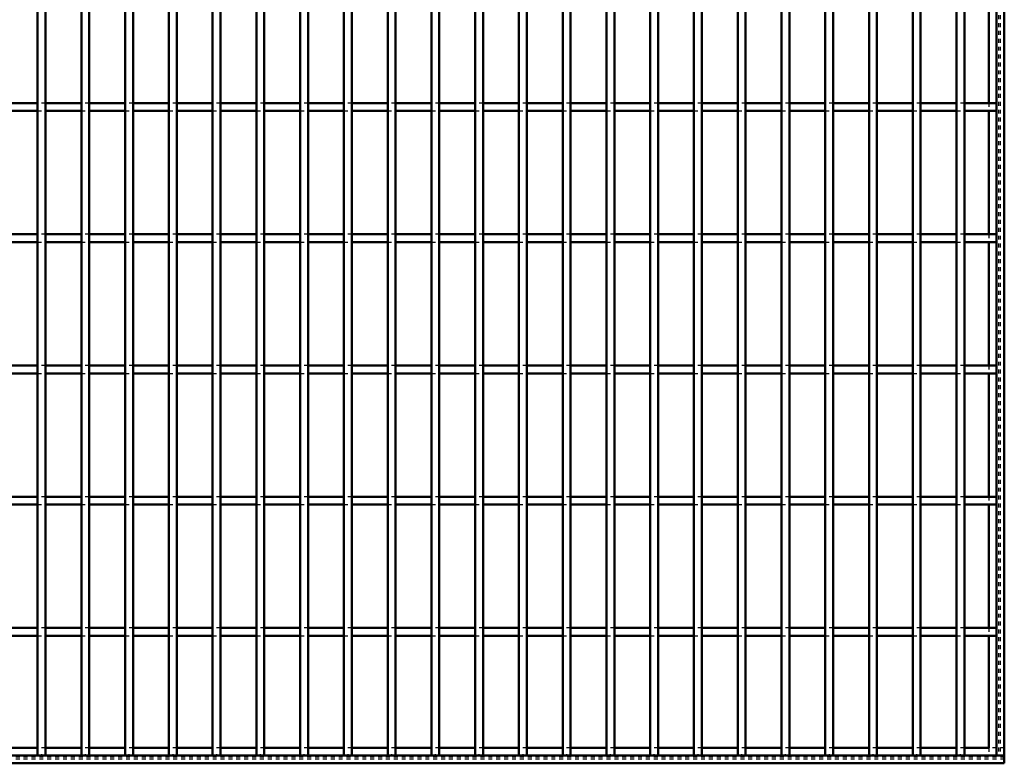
# Model space of a CAD drawing. Header units: millimetres. Extents: x -596 to 511, y -500 to 878.
# Tile 4 of 16: x 0 to 250, y -500 to -311. Entities that reach past the tile are written whole.
import ezdxf

# ---------------------------------------------------------------- set-up
doc = ezdxf.new("R2010")
doc.units = ezdxf.units.MM
doc.linetypes.add('Dashed', pattern=[2, 1, -1])
for name, color, linetype, lineweight in [('2d ConnectionPoints', 7, 'Continuous', 50), ('AM_0', 7, 'Continuous', 50), ('AM_9', 6, 'Dashed', 25)]:
    doc.layers.add(name, color=color, linetype=linetype, lineweight=lineweight)

# ---------------------------------------------------------------- blocks, each defined once
blk = doc.blocks.new('1_vc3t0i9fv418z3k47cd2uqbfh________0_in_LPP230331121150010003500_4')
at = {"layer": 'AM_0'}
for p, q in [((248, 498), (248, -498)), ((250, 498), (250, -498)), ((246.05, -300.97), (246.05, -332.3)), ((246.05, -334.3), (246.05, -365.63)), ((246.05, -367.63), (246.05, -398.96)), ((246.05, -400.96), (246.05, -432.29)), ((246.05, -434.29), (246.05, -465.62)), ((246.05, -467.62), (246.05, -496.05)), ((248, -498), (250, -498))]:
    blk.add_line(p, q, dxfattribs=at)
at = {"layer": 'AM_9'}
for p, q in [((248.55, 498), (248.55, -498)), ((248.99, 498), (248.99, -498)), ((246.05, -332.3), (246.05, -334.3)), ((246.05, -365.63), (246.05, -367.63)), ((246.05, -398.96), (246.05, -400.96)), ((246.05, -432.29), (246.05, -434.29)), ((246.05, -465.62), (246.05, -467.62)), ((246.05, -496.05), (246.05, -498))]:
    blk.add_line(p, q, dxfattribs=at)
blk = doc.blocks.new('2_r4f8skifwrhk0jpw0d49wb6tq________0_in_LPP230331121150010003500_4')
at = {"layer": 'AM_0'}
for p, q in [((4.555, -496.05), (-4.555, -496.05)), ((15.665, -496.05), (6.555, -496.05)), ((26.775, -496.05), (17.665, -496.05)), ((37.885, -496.05), (28.775, -496.05)), ((48.995, -496.05), (39.885, -496.05)), ((60.105, -496.05), (50.995, -496.05)), ((71.215, -496.05), (62.105, -496.05)), ((82.325, -496.05), (73.215, -496.05)), ((93.435, -496.05), (84.325, -496.05)), ((104.545, -496.05), (95.435, -496.05)), ((115.655, -496.05), (106.545, -496.05)), ((126.765, -496.05), (117.655, -496.05)), ((137.875, -496.05), (128.765, -496.05)), ((148.985, -496.05), (139.875, -496.05)), ((160.095, -496.05), (150.985, -496.05)), ((171.205, -496.05), (162.095, -496.05)), ((182.315, -496.05), (173.205, -496.05)), ((193.425, -496.05), (184.315, -496.05)), ((204.535, -496.05), (195.425, -496.05)), ((215.645, -496.05), (206.535, -496.05)), ((226.755, -496.05), (217.645, -496.05)), ((237.865, -496.05), (228.755, -496.05)), ((246.05, -496.05), (239.865, -496.05)), ((250, -498), (-250, -498)), ((250, -500), (-250, -500)), ((250, -498), (250, -500))]:
    blk.add_line(p, q, dxfattribs=at)
at = {"layer": 'AM_9'}
for p, q in [((6.555, -496.05), (4.555, -496.05)), ((17.665, -496.05), (15.665, -496.05)), ((28.775, -496.05), (26.775, -496.05)), ((39.885, -496.05), (37.885, -496.05)), ((50.995, -496.05), (48.995, -496.05)), ((62.105, -496.05), (60.105, -496.05)), ((73.215, -496.05), (71.215, -496.05)), ((84.325, -496.05), (82.325, -496.05)), ((95.435, -496.05), (93.435, -496.05)), ((106.545, -496.05), (104.545, -496.05)), ((117.655, -496.05), (115.655, -496.05)), ((128.765, -496.05), (126.765, -496.05)), ((139.875, -496.05), (137.875, -496.05)), ((150.985, -496.05), (148.985, -496.05)), ((162.095, -496.05), (160.095, -496.05)), ((173.205, -496.05), (171.205, -496.05)), ((184.315, -496.05), (182.315, -496.05)), ((195.425, -496.05), (193.425, -496.05)), ((206.535, -496.05), (204.535, -496.05)), ((217.645, -496.05), (215.645, -496.05)), ((228.755, -496.05), (226.755, -496.05)), ((239.865, -496.05), (237.865, -496.05)), ((250, -496.05), (246.05, -496.05)), ((250, -498.4), (-250, -498.4)), ((250, -498.922), (-250, -498.922))]:
    blk.add_line(p, q, dxfattribs=at)
blk = doc.blocks.new('25_ys6xxb1u1a5vpz3nmi6dfixqf________0_in_LPP230331121150010003500_4')
at = {"layer": 'AM_0'}
for p, q in [((4.555, -498), (4.555, 498)), ((6.555, -498), (6.555, 498)), ((6.555, -498), (4.555, -498))]:
    blk.add_line(p, q, dxfattribs=at)
blk = doc.blocks.new('26_3hd4aekvom4asoc8vh9lt2llv________0_in_LPP230331121150010003500_4')
at = {"layer": 'AM_0'}
for p, q in [((15.665, -498), (15.665, 498)), ((17.665, -498), (17.665, 498)), ((17.665, -498), (15.665, -498))]:
    blk.add_line(p, q, dxfattribs=at)
blk = doc.blocks.new('27_8sik3qzoceud7lc4wnc4ciasm________0_in_LPP230331121150010003500_4')
at = {"layer": 'AM_0'}
for p, q in [((26.775, -498), (26.775, 498)), ((28.775, -498), (28.775, 498)), ((28.775, -498), (26.775, -498))]:
    blk.add_line(p, q, dxfattribs=at)
blk = doc.blocks.new('28_ltc9zreqk70k7nedj0qhycobu________0_in_LPP230331121150010003500_4')
at = {"layer": 'AM_0'}
for p, q in [((37.885, -498), (37.885, 498)), ((39.885, -498), (39.885, 498)), ((39.885, -498), (37.885, -498))]:
    blk.add_line(p, q, dxfattribs=at)
blk = doc.blocks.new('29_6ebm8ulwyzpumgvdkcmh5oaie________0_in_LPP230331121150010003500_4')
at = {"layer": 'AM_0'}
for p, q in [((48.995, -498), (48.995, 498)), ((50.995, -498), (50.995, 498)), ((50.995, -498), (48.995, -498))]:
    blk.add_line(p, q, dxfattribs=at)
blk = doc.blocks.new('30_u6j46z3y5x2uz2q72cu65e1uk________0_in_LPP230331121150010003500_4')
at = {"layer": 'AM_0'}
for p, q in [((60.105, -498), (60.105, 498)), ((62.105, -498), (62.105, 498)), ((62.105, -498), (60.105, -498))]:
    blk.add_line(p, q, dxfattribs=at)
blk = doc.blocks.new('31_4pnuoh42q13rc4yjllqpmzeou________0_in_LPP230331121150010003500_4')
at = {"layer": 'AM_0'}
for p, q in [((71.215, -498), (71.215, 498)), ((73.215, -498), (73.215, 498)), ((73.215, -498), (71.215, -498))]:
    blk.add_line(p, q, dxfattribs=at)
blk = doc.blocks.new('32_0rji0xi6hlu7sogr5ummjbrzh________0_in_LPP230331121150010003500_4')
at = {"layer": 'AM_0'}
for p, q in [((82.325, -498), (82.325, 498)), ((84.325, -498), (84.325, 498)), ((84.325, -498), (82.325, -498))]:
    blk.add_line(p, q, dxfattribs=at)
blk = doc.blocks.new('33_suxlr69gia7z41xbr42exld3a________0_in_LPP230331121150010003500_4')
at = {"layer": 'AM_0'}
for p, q in [((93.435, -498), (93.435, 498)), ((95.435, -498), (95.435, 498)), ((95.435, -498), (93.435, -498))]:
    blk.add_line(p, q, dxfattribs=at)
blk = doc.blocks.new('34_knnzj9b1hr4i0zp3vdt26i0ob________0_in_LPP230331121150010003500_4')
at = {"layer": 'AM_0'}
for p, q in [((104.545, -498), (104.545, 498)), ((106.545, -498), (106.545, 498)), ((106.545, -498), (104.545, -498))]:
    blk.add_line(p, q, dxfattribs=at)
blk = doc.blocks.new('35_jnenqsj6cfwzzilks35sqvy4l________0_in_LPP230331121150010003500_4')
at = {"layer": 'AM_0'}
for p, q in [((115.655, -498), (115.655, 498)), ((117.655, -498), (117.655, 498)), ((117.655, -498), (115.655, -498))]:
    blk.add_line(p, q, dxfattribs=at)
blk = doc.blocks.new('36_qrnod6f7sidx9h5gop4q67qyi________0_in_LPP230331121150010003500_4')
at = {"layer": 'AM_0'}
for p, q in [((126.765, -498), (126.765, 498)), ((128.765, -498), (128.765, 498)), ((128.765, -498), (126.765, -498))]:
    blk.add_line(p, q, dxfattribs=at)
blk = doc.blocks.new('37_whl68krlln0c2mcuzgpl47m2x________0_in_LPP230331121150010003500_4')
at = {"layer": 'AM_0'}
for p, q in [((137.875, -498), (137.875, 498)), ((139.875, -498), (139.875, 498)), ((139.875, -498), (137.875, -498))]:
    blk.add_line(p, q, dxfattribs=at)
blk = doc.blocks.new('38_grsjshkgcidrxxed4s2egprhc________0_in_LPP230331121150010003500_4')
at = {"layer": 'AM_0'}
for p, q in [((148.985, -498), (148.985, 498)), ((150.985, -498), (150.985, 498)), ((150.985, -498), (148.985, -498))]:
    blk.add_line(p, q, dxfattribs=at)
blk = doc.blocks.new('39_3cmbhb4e8jkhhra9swvxnqodz________0_in_LPP230331121150010003500_4')
at = {"layer": 'AM_0'}
for p, q in [((160.095, -498), (160.095, 498)), ((162.095, -498), (162.095, 498)), ((162.095, -498), (160.095, -498))]:
    blk.add_line(p, q, dxfattribs=at)
blk = doc.blocks.new('40_t8lk9vp1mcr7mhj0k7k33adfh________0_in_LPP230331121150010003500_4')
at = {"layer": 'AM_0'}
for p, q in [((171.205, -498), (171.205, 498)), ((173.205, -498), (173.205, 498)), ((173.205, -498), (171.205, -498))]:
    blk.add_line(p, q, dxfattribs=at)
blk = doc.blocks.new('41_n5jhjp3qzr5svzlopn0xlpi2g________0_in_LPP230331121150010003500_4')
at = {"layer": 'AM_0'}
for p, q in [((182.315, -498), (182.315, 498)), ((184.315, -498), (184.315, 498)), ((184.315, -498), (182.315, -498))]:
    blk.add_line(p, q, dxfattribs=at)
blk = doc.blocks.new('42_0tuzn9x70mu2i24suga0qlkua________0_in_LPP230331121150010003500_4')
at = {"layer": 'AM_0'}
for p, q in [((193.425, -498), (193.425, 498)), ((195.425, -498), (195.425, 498)), ((195.425, -498), (193.425, -498))]:
    blk.add_line(p, q, dxfattribs=at)
blk = doc.blocks.new('43_hgmcq36o9lml577r7ch5ooc9n________0_in_LPP230331121150010003500_4')
at = {"layer": 'AM_0'}
for p, q in [((204.535, -498), (204.535, 498)), ((206.535, -498), (206.535, 498)), ((206.535, -498), (204.535, -498))]:
    blk.add_line(p, q, dxfattribs=at)
blk = doc.blocks.new('44_ozs5xn9w0xmj9dfcqzmefrz2d________0_in_LPP230331121150010003500_4')
at = {"layer": 'AM_0'}
for p, q in [((215.645, -498), (215.645, 498)), ((217.645, -498), (217.645, 498)), ((217.645, -498), (215.645, -498))]:
    blk.add_line(p, q, dxfattribs=at)
blk = doc.blocks.new('45_k8x1jbhqe3dl517cicfermh8a________0_in_LPP230331121150010003500_4')
at = {"layer": 'AM_0'}
for p, q in [((226.755, -498), (226.755, 498)), ((228.755, -498), (228.755, 498)), ((228.755, -498), (226.755, -498))]:
    blk.add_line(p, q, dxfattribs=at)
blk = doc.blocks.new('46_r8h5v20dve13sh17slawq4ytb________0_in_LPP230331121150010003500_4')
at = {"layer": 'AM_0'}
for p, q in [((237.865, -498), (237.865, 498)), ((239.865, -498), (239.865, 498)), ((239.865, -498), (237.865, -498))]:
    blk.add_line(p, q, dxfattribs=at)
blk = doc.blocks.new('48_g8j0if93io4597a5wxtf3ohfm________0_in_LPP230331121150010003500_4')
at = {"layer": 'AM_0'}
for p, q in [((4.555, -465.62), (-4.555, -465.62)), ((4.555, -465.62), (4.555, -467.62)), ((15.665, -465.62), (6.555, -465.62)), ((6.555, -467.62), (6.555, -465.62)), ((15.665, -465.62), (15.665, -467.62)), ((17.665, -467.62), (17.665, -465.62)), ((26.775, -465.62), (17.665, -465.62)), ((26.775, -465.62), (26.775, -467.62)), ((37.885, -465.62), (28.775, -465.62)), ((28.775, -467.62), (28.775, -465.62)), ((37.885, -465.62), (37.885, -467.62)), ((39.885, -467.62), (39.885, -465.62)), ((48.995, -465.62), (39.885, -465.62)), ((48.995, -465.62), (48.995, -467.62)), ((60.105, -465.62), (50.995, -465.62)), ((50.995, -467.62), (50.995, -465.62)), ((60.105, -465.62), (60.105, -467.62)), ((62.105, -467.62), (62.105, -465.62)), ((71.215, -465.62), (62.105, -465.62)), ((71.215, -465.62), (71.215, -467.62)), ((82.325, -465.62), (73.215, -465.62)), ((73.215, -467.62), (73.215, -465.62)), ((82.325, -465.62), (82.325, -467.62)), ((84.325, -467.62), (84.325, -465.62)), ((93.435, -465.62), (84.325, -465.62)), ((93.435, -465.62), (93.435, -467.62)), ((104.545, -465.62), (95.435, -465.62)), ((95.435, -467.62), (95.435, -465.62)), ((104.545, -465.62), (104.545, -467.62)), ((106.545, -467.62), (106.545, -465.62)), ((115.655, -465.62), (106.545, -465.62)), ((115.655, -465.62), (115.655, -467.62)), ((117.655, -467.62), (117.655, -465.62)), ((126.765, -465.62), (117.655, -465.62)), ((126.765, -465.62), (126.765, -467.62)), ((128.765, -467.62), (128.765, -465.62)), ((137.875, -465.62), (128.765, -465.62)), ((137.875, -465.62), (137.875, -467.62)), ((139.875, -467.62), (139.875, -465.62)), ((148.985, -465.62), (139.875, -465.62)), ((148.985, -465.62), (148.985, -467.62)), ((150.985, -467.62), (150.985, -465.62)), ((160.095, -465.62), (150.985, -465.62)), ((160.095, -465.62), (160.095, -467.62)), ((162.095, -467.62), (162.095, -465.62)), ((171.205, -465.62), (162.095, -465.62)), ((171.205, -465.62), (171.205, -467.62)), ((173.205, -467.62), (173.205, -465.62)), ((182.315, -465.62), (173.205, -465.62)), ((182.315, -465.62), (182.315, -467.62)), ((193.425, -465.62), (184.315, -465.62)), ((184.315, -467.62), (184.315, -465.62)), ((193.425, -465.62), (193.425, -467.62)), ((204.535, -465.62), (195.425, -465.62)), ((195.425, -467.62), (195.425, -465.62)), ((204.535, -465.62), (204.535, -467.62)), ((206.535, -467.62), (206.535, -465.62)), ((215.645, -465.62), (206.535, -465.62)), ((215.645, -465.62), (215.645, -467.62)), ((217.645, -467.62), (217.645, -465.62)), ((226.755, -465.62), (217.645, -465.62)), ((226.755, -465.62), (226.755, -467.62)), ((228.755, -467.62), (228.755, -465.62)), ((237.865, -465.62), (228.755, -465.62)), ((237.865, -465.62), (237.865, -467.62)), ((239.865, -467.62), (239.865, -465.62)), ((248, -465.62), (239.865, -465.62)), ((248, -465.62), (248, -467.62)), ((4.555, -467.62), (-4.555, -467.62)), ((15.665, -467.62), (6.555, -467.62)), ((26.775, -467.62), (17.665, -467.62)), ((37.885, -467.62), (28.775, -467.62)), ((48.995, -467.62), (39.885, -467.62)), ((60.105, -467.62), (50.995, -467.62)), ((71.215, -467.62), (62.105, -467.62)), ((82.325, -467.62), (73.215, -467.62)), ((93.435, -467.62), (84.325, -467.62)), ((104.545, -467.62), (95.435, -467.62)), ((115.655, -467.62), (106.545, -467.62)), ((126.765, -467.62), (117.655, -467.62)), ((137.875, -467.62), (128.765, -467.62)), ((148.985, -467.62), (139.875, -467.62)), ((160.095, -467.62), (150.985, -467.62)), ((171.205, -467.62), (162.095, -467.62)), ((182.315, -467.62), (173.205, -467.62)), ((193.425, -467.62), (184.315, -467.62)), ((204.535, -467.62), (195.425, -467.62)), ((215.645, -467.62), (206.535, -467.62)), ((226.755, -467.62), (217.645, -467.62)), ((237.865, -467.62), (228.755, -467.62)), ((248, -467.62), (239.865, -467.62))]:
    blk.add_line(p, q, dxfattribs=at)
at = {"layer": 'AM_9'}
for p, q in [((6.555, -465.62), (4.555, -465.62)), ((17.665, -465.62), (15.665, -465.62)), ((28.775, -465.62), (26.775, -465.62)), ((39.885, -465.62), (37.885, -465.62)), ((50.995, -465.62), (48.995, -465.62)), ((62.105, -465.62), (60.105, -465.62)), ((73.215, -465.62), (71.215, -465.62)), ((84.325, -465.62), (82.325, -465.62)), ((95.435, -465.62), (93.435, -465.62)), ((106.545, -465.62), (104.545, -465.62)), ((117.655, -465.62), (115.655, -465.62)), ((128.765, -465.62), (126.765, -465.62)), ((139.875, -465.62), (137.875, -465.62)), ((150.985, -465.62), (148.985, -465.62)), ((162.095, -465.62), (160.095, -465.62)), ((173.205, -465.62), (171.205, -465.62)), ((184.315, -465.62), (182.315, -465.62)), ((195.425, -465.62), (193.425, -465.62)), ((206.535, -465.62), (204.535, -465.62)), ((217.645, -465.62), (215.645, -465.62)), ((228.755, -465.62), (226.755, -465.62)), ((239.865, -465.62), (237.865, -465.62)), ((4.555, -467.62), (6.555, -467.62)), ((15.665, -467.62), (17.665, -467.62)), ((26.775, -467.62), (28.775, -467.62)), ((37.885, -467.62), (39.885, -467.62)), ((48.995, -467.62), (50.995, -467.62)), ((60.105, -467.62), (62.105, -467.62)), ((71.215, -467.62), (73.215, -467.62)), ((82.325, -467.62), (84.325, -467.62)), ((93.435, -467.62), (95.435, -467.62)), ((104.545, -467.62), (106.545, -467.62)), ((115.655, -467.62), (117.655, -467.62)), ((126.765, -467.62), (128.765, -467.62)), ((137.875, -467.62), (139.875, -467.62)), ((148.985, -467.62), (150.985, -467.62)), ((160.095, -467.62), (162.095, -467.62)), ((171.205, -467.62), (173.205, -467.62)), ((182.315, -467.62), (184.315, -467.62)), ((193.425, -467.62), (195.425, -467.62)), ((204.535, -467.62), (206.535, -467.62)), ((215.645, -467.62), (217.645, -467.62)), ((226.755, -467.62), (228.755, -467.62)), ((237.865, -467.62), (239.865, -467.62))]:
    blk.add_line(p, q, dxfattribs=at)
blk = doc.blocks.new('49_x7lcedgsp0udbbao3u0of883f________0_in_LPP230331121150010003500_4')
at = {"layer": 'AM_0'}
for p, q in [((4.555, -432.29), (-4.555, -432.29)), ((4.555, -432.29), (4.555, -434.29)), ((15.665, -432.29), (6.555, -432.29)), ((6.555, -434.29), (6.555, -432.29)), ((15.665, -432.29), (15.665, -434.29)), ((17.665, -434.29), (17.665, -432.29)), ((26.775, -432.29), (17.665, -432.29)), ((26.775, -432.29), (26.775, -434.29)), ((37.885, -432.29), (28.775, -432.29)), ((28.775, -434.29), (28.775, -432.29)), ((37.885, -432.29), (37.885, -434.29)), ((39.885, -434.29), (39.885, -432.29)), ((48.995, -432.29), (39.885, -432.29)), ((48.995, -432.29), (48.995, -434.29)), ((60.105, -432.29), (50.995, -432.29)), ((50.995, -434.29), (50.995, -432.29)), ((60.105, -432.29), (60.105, -434.29)), ((62.105, -434.29), (62.105, -432.29)), ((71.215, -432.29), (62.105, -432.29)), ((71.215, -432.29), (71.215, -434.29)), ((82.325, -432.29), (73.215, -432.29)), ((73.215, -434.29), (73.215, -432.29)), ((82.325, -432.29), (82.325, -434.29)), ((84.325, -434.29), (84.325, -432.29)), ((93.435, -432.29), (84.325, -432.29)), ((93.435, -432.29), (93.435, -434.29)), ((104.545, -432.29), (95.435, -432.29)), ((95.435, -434.29), (95.435, -432.29)), ((104.545, -432.29), (104.545, -434.29)), ((106.545, -434.29), (106.545, -432.29)), ((115.655, -432.29), (106.545, -432.29)), ((115.655, -432.29), (115.655, -434.29)), ((117.655, -434.29), (117.655, -432.29)), ((126.765, -432.29), (117.655, -432.29)), ((126.765, -432.29), (126.765, -434.29)), ((128.765, -434.29), (128.765, -432.29)), ((137.875, -432.29), (128.765, -432.29)), ((137.875, -432.29), (137.875, -434.29)), ((139.875, -434.29), (139.875, -432.29)), ((148.985, -432.29), (139.875, -432.29)), ((148.985, -432.29), (148.985, -434.29)), ((150.985, -434.29), (150.985, -432.29)), ((160.095, -432.29), (150.985, -432.29)), ((160.095, -432.29), (160.095, -434.29)), ((162.095, -434.29), (162.095, -432.29)), ((171.205, -432.29), (162.095, -432.29)), ((171.205, -432.29), (171.205, -434.29)), ((173.205, -434.29), (173.205, -432.29)), ((182.315, -432.29), (173.205, -432.29)), ((182.315, -432.29), (182.315, -434.29)), ((193.425, -432.29), (184.315, -432.29)), ((184.315, -434.29), (184.315, -432.29)), ((193.425, -432.29), (193.425, -434.29)), ((204.535, -432.29), (195.425, -432.29)), ((195.425, -434.29), (195.425, -432.29)), ((204.535, -432.29), (204.535, -434.29)), ((206.535, -434.29), (206.535, -432.29)), ((215.645, -432.29), (206.535, -432.29)), ((215.645, -432.29), (215.645, -434.29)), ((217.645, -434.29), (217.645, -432.29)), ((226.755, -432.29), (217.645, -432.29)), ((226.755, -432.29), (226.755, -434.29)), ((228.755, -434.29), (228.755, -432.29)), ((237.865, -432.29), (228.755, -432.29)), ((237.865, -432.29), (237.865, -434.29)), ((239.865, -434.29), (239.865, -432.29)), ((248, -432.29), (239.865, -432.29)), ((248, -432.29), (248, -434.29)), ((4.555, -434.29), (-4.555, -434.29)), ((15.665, -434.29), (6.555, -434.29)), ((26.775, -434.29), (17.665, -434.29)), ((37.885, -434.29), (28.775, -434.29)), ((48.995, -434.29), (39.885, -434.29)), ((60.105, -434.29), (50.995, -434.29)), ((71.215, -434.29), (62.105, -434.29)), ((82.325, -434.29), (73.215, -434.29)), ((93.435, -434.29), (84.325, -434.29)), ((104.545, -434.29), (95.435, -434.29)), ((115.655, -434.29), (106.545, -434.29)), ((126.765, -434.29), (117.655, -434.29)), ((137.875, -434.29), (128.765, -434.29)), ((148.985, -434.29), (139.875, -434.29)), ((160.095, -434.29), (150.985, -434.29)), ((171.205, -434.29), (162.095, -434.29)), ((182.315, -434.29), (173.205, -434.29)), ((193.425, -434.29), (184.315, -434.29)), ((204.535, -434.29), (195.425, -434.29)), ((215.645, -434.29), (206.535, -434.29)), ((226.755, -434.29), (217.645, -434.29)), ((237.865, -434.29), (228.755, -434.29)), ((248, -434.29), (239.865, -434.29))]:
    blk.add_line(p, q, dxfattribs=at)
at = {"layer": 'AM_9'}
for p, q in [((6.555, -432.29), (4.555, -432.29)), ((17.665, -432.29), (15.665, -432.29)), ((28.775, -432.29), (26.775, -432.29)), ((39.885, -432.29), (37.885, -432.29)), ((50.995, -432.29), (48.995, -432.29)), ((62.105, -432.29), (60.105, -432.29)), ((73.215, -432.29), (71.215, -432.29)), ((84.325, -432.29), (82.325, -432.29)), ((95.435, -432.29), (93.435, -432.29)), ((106.545, -432.29), (104.545, -432.29)), ((117.655, -432.29), (115.655, -432.29)), ((128.765, -432.29), (126.765, -432.29)), ((139.875, -432.29), (137.875, -432.29)), ((150.985, -432.29), (148.985, -432.29)), ((162.095, -432.29), (160.095, -432.29)), ((173.205, -432.29), (171.205, -432.29)), ((184.315, -432.29), (182.315, -432.29)), ((195.425, -432.29), (193.425, -432.29)), ((206.535, -432.29), (204.535, -432.29)), ((217.645, -432.29), (215.645, -432.29)), ((228.755, -432.29), (226.755, -432.29)), ((239.865, -432.29), (237.865, -432.29)), ((4.555, -434.29), (6.555, -434.29)), ((15.665, -434.29), (17.665, -434.29)), ((26.775, -434.29), (28.775, -434.29)), ((37.885, -434.29), (39.885, -434.29)), ((48.995, -434.29), (50.995, -434.29)), ((60.105, -434.29), (62.105, -434.29)), ((71.215, -434.29), (73.215, -434.29)), ((82.325, -434.29), (84.325, -434.29)), ((93.435, -434.29), (95.435, -434.29)), ((104.545, -434.29), (106.545, -434.29)), ((115.655, -434.29), (117.655, -434.29)), ((126.765, -434.29), (128.765, -434.29)), ((137.875, -434.29), (139.875, -434.29)), ((148.985, -434.29), (150.985, -434.29)), ((160.095, -434.29), (162.095, -434.29)), ((171.205, -434.29), (173.205, -434.29)), ((182.315, -434.29), (184.315, -434.29)), ((193.425, -434.29), (195.425, -434.29)), ((204.535, -434.29), (206.535, -434.29)), ((215.645, -434.29), (217.645, -434.29)), ((226.755, -434.29), (228.755, -434.29)), ((237.865, -434.29), (239.865, -434.29))]:
    blk.add_line(p, q, dxfattribs=at)
blk = doc.blocks.new('50_1krzkhcap3uocg6h93yo5xm5b________0_in_LPP230331121150010003500_4')
at = {"layer": 'AM_0'}
for p, q in [((4.555, -398.96), (-4.555, -398.96)), ((4.555, -398.96), (4.555, -400.96)), ((15.665, -398.96), (6.555, -398.96)), ((6.555, -400.96), (6.555, -398.96)), ((15.665, -398.96), (15.665, -400.96)), ((17.665, -400.96), (17.665, -398.96)), ((26.775, -398.96), (17.665, -398.96)), ((26.775, -398.96), (26.775, -400.96)), ((37.885, -398.96), (28.775, -398.96)), ((28.775, -400.96), (28.775, -398.96)), ((37.885, -398.96), (37.885, -400.96)), ((39.885, -400.96), (39.885, -398.96)), ((48.995, -398.96), (39.885, -398.96)), ((48.995, -398.96), (48.995, -400.96)), ((60.105, -398.96), (50.995, -398.96)), ((50.995, -400.96), (50.995, -398.96)), ((60.105, -398.96), (60.105, -400.96)), ((62.105, -400.96), (62.105, -398.96)), ((71.215, -398.96), (62.105, -398.96)), ((71.215, -398.96), (71.215, -400.96)), ((82.325, -398.96), (73.215, -398.96)), ((73.215, -400.96), (73.215, -398.96)), ((82.325, -398.96), (82.325, -400.96)), ((84.325, -400.96), (84.325, -398.96)), ((93.435, -398.96), (84.325, -398.96)), ((93.435, -398.96), (93.435, -400.96)), ((104.545, -398.96), (95.435, -398.96)), ((95.435, -400.96), (95.435, -398.96)), ((104.545, -398.96), (104.545, -400.96)), ((106.545, -400.96), (106.545, -398.96)), ((115.655, -398.96), (106.545, -398.96)), ((115.655, -398.96), (115.655, -400.96)), ((117.655, -400.96), (117.655, -398.96)), ((126.765, -398.96), (117.655, -398.96)), ((126.765, -398.96), (126.765, -400.96)), ((128.765, -400.96), (128.765, -398.96)), ((137.875, -398.96), (128.765, -398.96)), ((137.875, -398.96), (137.875, -400.96)), ((139.875, -400.96), (139.875, -398.96)), ((148.985, -398.96), (139.875, -398.96)), ((148.985, -398.96), (148.985, -400.96)), ((150.985, -400.96), (150.985, -398.96)), ((160.095, -398.96), (150.985, -398.96)), ((160.095, -398.96), (160.095, -400.96)), ((162.095, -400.96), (162.095, -398.96)), ((171.205, -398.96), (162.095, -398.96)), ((171.205, -398.96), (171.205, -400.96)), ((173.205, -400.96), (173.205, -398.96)), ((182.315, -398.96), (173.205, -398.96)), ((182.315, -398.96), (182.315, -400.96)), ((193.425, -398.96), (184.315, -398.96)), ((184.315, -400.96), (184.315, -398.96)), ((193.425, -398.96), (193.425, -400.96)), ((204.535, -398.96), (195.425, -398.96)), ((195.425, -400.96), (195.425, -398.96)), ((204.535, -398.96), (204.535, -400.96)), ((206.535, -400.96), (206.535, -398.96)), ((215.645, -398.96), (206.535, -398.96)), ((215.645, -398.96), (215.645, -400.96)), ((217.645, -400.96), (217.645, -398.96)), ((226.755, -398.96), (217.645, -398.96)), ((226.755, -398.96), (226.755, -400.96)), ((228.755, -400.96), (228.755, -398.96)), ((237.865, -398.96), (228.755, -398.96)), ((237.865, -398.96), (237.865, -400.96)), ((239.865, -400.96), (239.865, -398.96)), ((248, -398.96), (239.865, -398.96)), ((248, -398.96), (248, -400.96)), ((4.555, -400.96), (-4.555, -400.96)), ((15.665, -400.96), (6.555, -400.96)), ((26.775, -400.96), (17.665, -400.96)), ((37.885, -400.96), (28.775, -400.96)), ((48.995, -400.96), (39.885, -400.96)), ((60.105, -400.96), (50.995, -400.96)), ((71.215, -400.96), (62.105, -400.96)), ((82.325, -400.96), (73.215, -400.96)), ((93.435, -400.96), (84.325, -400.96)), ((104.545, -400.96), (95.435, -400.96)), ((115.655, -400.96), (106.545, -400.96)), ((126.765, -400.96), (117.655, -400.96)), ((137.875, -400.96), (128.765, -400.96)), ((148.985, -400.96), (139.875, -400.96)), ((160.095, -400.96), (150.985, -400.96)), ((171.205, -400.96), (162.095, -400.96)), ((182.315, -400.96), (173.205, -400.96)), ((193.425, -400.96), (184.315, -400.96)), ((204.535, -400.96), (195.425, -400.96)), ((215.645, -400.96), (206.535, -400.96)), ((226.755, -400.96), (217.645, -400.96)), ((237.865, -400.96), (228.755, -400.96)), ((248, -400.96), (239.865, -400.96))]:
    blk.add_line(p, q, dxfattribs=at)
at = {"layer": 'AM_9'}
for p, q in [((6.555, -398.96), (4.555, -398.96)), ((17.665, -398.96), (15.665, -398.96)), ((28.775, -398.96), (26.775, -398.96)), ((39.885, -398.96), (37.885, -398.96)), ((50.995, -398.96), (48.995, -398.96)), ((62.105, -398.96), (60.105, -398.96)), ((73.215, -398.96), (71.215, -398.96)), ((84.325, -398.96), (82.325, -398.96)), ((95.435, -398.96), (93.435, -398.96)), ((106.545, -398.96), (104.545, -398.96)), ((117.655, -398.96), (115.655, -398.96)), ((128.765, -398.96), (126.765, -398.96)), ((139.875, -398.96), (137.875, -398.96)), ((150.985, -398.96), (148.985, -398.96)), ((162.095, -398.96), (160.095, -398.96)), ((173.205, -398.96), (171.205, -398.96)), ((184.315, -398.96), (182.315, -398.96)), ((195.425, -398.96), (193.425, -398.96)), ((206.535, -398.96), (204.535, -398.96)), ((217.645, -398.96), (215.645, -398.96)), ((228.755, -398.96), (226.755, -398.96)), ((239.865, -398.96), (237.865, -398.96)), ((4.555, -400.96), (6.555, -400.96)), ((15.665, -400.96), (17.665, -400.96)), ((26.775, -400.96), (28.775, -400.96)), ((37.885, -400.96), (39.885, -400.96)), ((48.995, -400.96), (50.995, -400.96)), ((60.105, -400.96), (62.105, -400.96)), ((71.215, -400.96), (73.215, -400.96)), ((82.325, -400.96), (84.325, -400.96)), ((93.435, -400.96), (95.435, -400.96)), ((104.545, -400.96), (106.545, -400.96)), ((115.655, -400.96), (117.655, -400.96)), ((126.765, -400.96), (128.765, -400.96)), ((137.875, -400.96), (139.875, -400.96)), ((148.985, -400.96), (150.985, -400.96)), ((160.095, -400.96), (162.095, -400.96)), ((171.205, -400.96), (173.205, -400.96)), ((182.315, -400.96), (184.315, -400.96)), ((193.425, -400.96), (195.425, -400.96)), ((204.535, -400.96), (206.535, -400.96)), ((215.645, -400.96), (217.645, -400.96)), ((226.755, -400.96), (228.755, -400.96)), ((237.865, -400.96), (239.865, -400.96))]:
    blk.add_line(p, q, dxfattribs=at)
blk = doc.blocks.new('51_b0kumwxlcx2g5u1ba4doos71x________0_in_LPP230331121150010003500_4')
at = {"layer": 'AM_0'}
for p, q in [((4.555, -365.63), (-4.555, -365.63)), ((4.555, -365.63), (4.555, -367.63)), ((15.665, -365.63), (6.555, -365.63)), ((6.555, -367.63), (6.555, -365.63)), ((15.665, -365.63), (15.665, -367.63)), ((17.665, -367.63), (17.665, -365.63)), ((26.775, -365.63), (17.665, -365.63)), ((26.775, -365.63), (26.775, -367.63)), ((37.885, -365.63), (28.775, -365.63)), ((28.775, -367.63), (28.775, -365.63)), ((37.885, -365.63), (37.885, -367.63)), ((39.885, -367.63), (39.885, -365.63)), ((48.995, -365.63), (39.885, -365.63)), ((48.995, -365.63), (48.995, -367.63)), ((60.105, -365.63), (50.995, -365.63)), ((50.995, -367.63), (50.995, -365.63)), ((60.105, -365.63), (60.105, -367.63)), ((62.105, -367.63), (62.105, -365.63)), ((71.215, -365.63), (62.105, -365.63)), ((71.215, -365.63), (71.215, -367.63)), ((82.325, -365.63), (73.215, -365.63)), ((73.215, -367.63), (73.215, -365.63)), ((82.325, -365.63), (82.325, -367.63)), ((84.325, -367.63), (84.325, -365.63)), ((93.435, -365.63), (84.325, -365.63)), ((93.435, -365.63), (93.435, -367.63)), ((104.545, -365.63), (95.435, -365.63)), ((95.435, -367.63), (95.435, -365.63)), ((104.545, -365.63), (104.545, -367.63)), ((106.545, -367.63), (106.545, -365.63)), ((115.655, -365.63), (106.545, -365.63)), ((115.655, -365.63), (115.655, -367.63)), ((117.655, -367.63), (117.655, -365.63)), ((126.765, -365.63), (117.655, -365.63)), ((126.765, -365.63), (126.765, -367.63)), ((128.765, -367.63), (128.765, -365.63)), ((137.875, -365.63), (128.765, -365.63)), ((137.875, -365.63), (137.875, -367.63)), ((139.875, -367.63), (139.875, -365.63)), ((148.985, -365.63), (139.875, -365.63)), ((148.985, -365.63), (148.985, -367.63)), ((150.985, -367.63), (150.985, -365.63)), ((160.095, -365.63), (150.985, -365.63)), ((160.095, -365.63), (160.095, -367.63)), ((162.095, -367.63), (162.095, -365.63)), ((171.205, -365.63), (162.095, -365.63)), ((171.205, -365.63), (171.205, -367.63)), ((173.205, -367.63), (173.205, -365.63)), ((182.315, -365.63), (173.205, -365.63)), ((182.315, -365.63), (182.315, -367.63)), ((193.425, -365.63), (184.315, -365.63)), ((184.315, -367.63), (184.315, -365.63)), ((193.425, -365.63), (193.425, -367.63)), ((204.535, -365.63), (195.425, -365.63)), ((195.425, -367.63), (195.425, -365.63)), ((204.535, -365.63), (204.535, -367.63)), ((206.535, -367.63), (206.535, -365.63)), ((215.645, -365.63), (206.535, -365.63)), ((215.645, -365.63), (215.645, -367.63)), ((217.645, -367.63), (217.645, -365.63)), ((226.755, -365.63), (217.645, -365.63)), ((226.755, -365.63), (226.755, -367.63)), ((228.755, -367.63), (228.755, -365.63)), ((237.865, -365.63), (228.755, -365.63)), ((237.865, -365.63), (237.865, -367.63)), ((239.865, -367.63), (239.865, -365.63)), ((248, -365.63), (239.865, -365.63)), ((248, -365.63), (248, -367.63)), ((4.555, -367.63), (-4.555, -367.63)), ((15.665, -367.63), (6.555, -367.63)), ((26.775, -367.63), (17.665, -367.63)), ((37.885, -367.63), (28.775, -367.63)), ((48.995, -367.63), (39.885, -367.63)), ((60.105, -367.63), (50.995, -367.63)), ((71.215, -367.63), (62.105, -367.63)), ((82.325, -367.63), (73.215, -367.63)), ((93.435, -367.63), (84.325, -367.63)), ((104.545, -367.63), (95.435, -367.63)), ((115.655, -367.63), (106.545, -367.63)), ((126.765, -367.63), (117.655, -367.63)), ((137.875, -367.63), (128.765, -367.63)), ((148.985, -367.63), (139.875, -367.63)), ((160.095, -367.63), (150.985, -367.63)), ((171.205, -367.63), (162.095, -367.63)), ((182.315, -367.63), (173.205, -367.63)), ((193.425, -367.63), (184.315, -367.63)), ((204.535, -367.63), (195.425, -367.63)), ((215.645, -367.63), (206.535, -367.63)), ((226.755, -367.63), (217.645, -367.63)), ((237.865, -367.63), (228.755, -367.63)), ((248, -367.63), (239.865, -367.63))]:
    blk.add_line(p, q, dxfattribs=at)
at = {"layer": 'AM_9'}
for p, q in [((6.555, -365.63), (4.555, -365.63)), ((17.665, -365.63), (15.665, -365.63)), ((28.775, -365.63), (26.775, -365.63)), ((39.885, -365.63), (37.885, -365.63)), ((50.995, -365.63), (48.995, -365.63)), ((62.105, -365.63), (60.105, -365.63)), ((73.215, -365.63), (71.215, -365.63)), ((84.325, -365.63), (82.325, -365.63)), ((95.435, -365.63), (93.435, -365.63)), ((106.545, -365.63), (104.545, -365.63)), ((117.655, -365.63), (115.655, -365.63)), ((128.765, -365.63), (126.765, -365.63)), ((139.875, -365.63), (137.875, -365.63)), ((150.985, -365.63), (148.985, -365.63)), ((162.095, -365.63), (160.095, -365.63)), ((173.205, -365.63), (171.205, -365.63)), ((184.315, -365.63), (182.315, -365.63)), ((195.425, -365.63), (193.425, -365.63)), ((206.535, -365.63), (204.535, -365.63)), ((217.645, -365.63), (215.645, -365.63)), ((228.755, -365.63), (226.755, -365.63)), ((239.865, -365.63), (237.865, -365.63)), ((4.555, -367.63), (6.555, -367.63)), ((15.665, -367.63), (17.665, -367.63)), ((26.775, -367.63), (28.775, -367.63)), ((37.885, -367.63), (39.885, -367.63)), ((48.995, -367.63), (50.995, -367.63)), ((60.105, -367.63), (62.105, -367.63)), ((71.215, -367.63), (73.215, -367.63)), ((82.325, -367.63), (84.325, -367.63)), ((93.435, -367.63), (95.435, -367.63)), ((104.545, -367.63), (106.545, -367.63)), ((115.655, -367.63), (117.655, -367.63)), ((126.765, -367.63), (128.765, -367.63)), ((137.875, -367.63), (139.875, -367.63)), ((148.985, -367.63), (150.985, -367.63)), ((160.095, -367.63), (162.095, -367.63)), ((171.205, -367.63), (173.205, -367.63)), ((182.315, -367.63), (184.315, -367.63)), ((193.425, -367.63), (195.425, -367.63)), ((204.535, -367.63), (206.535, -367.63)), ((215.645, -367.63), (217.645, -367.63)), ((226.755, -367.63), (228.755, -367.63)), ((237.865, -367.63), (239.865, -367.63))]:
    blk.add_line(p, q, dxfattribs=at)
blk = doc.blocks.new('52_s6b8bgo1y2yl0szfc5bffaldt________0_in_LPP230331121150010003500_4')
at = {"layer": 'AM_0'}
for p, q in [((4.555, -332.3), (-4.555, -332.3)), ((4.555, -332.3), (4.555, -334.3)), ((15.665, -332.3), (6.555, -332.3)), ((6.555, -334.3), (6.555, -332.3)), ((15.665, -332.3), (15.665, -334.3)), ((17.665, -334.3), (17.665, -332.3)), ((26.775, -332.3), (17.665, -332.3)), ((26.775, -332.3), (26.775, -334.3)), ((37.885, -332.3), (28.775, -332.3)), ((28.775, -334.3), (28.775, -332.3)), ((37.885, -332.3), (37.885, -334.3)), ((39.885, -334.3), (39.885, -332.3)), ((48.995, -332.3), (39.885, -332.3)), ((48.995, -332.3), (48.995, -334.3)), ((60.105, -332.3), (50.995, -332.3)), ((50.995, -334.3), (50.995, -332.3)), ((60.105, -332.3), (60.105, -334.3)), ((62.105, -334.3), (62.105, -332.3)), ((71.215, -332.3), (62.105, -332.3)), ((71.215, -332.3), (71.215, -334.3)), ((82.325, -332.3), (73.215, -332.3)), ((73.215, -334.3), (73.215, -332.3)), ((82.325, -332.3), (82.325, -334.3)), ((84.325, -334.3), (84.325, -332.3)), ((93.435, -332.3), (84.325, -332.3)), ((93.435, -332.3), (93.435, -334.3)), ((104.545, -332.3), (95.435, -332.3)), ((95.435, -334.3), (95.435, -332.3)), ((104.545, -332.3), (104.545, -334.3)), ((106.545, -334.3), (106.545, -332.3)), ((115.655, -332.3), (106.545, -332.3)), ((115.655, -332.3), (115.655, -334.3)), ((117.655, -334.3), (117.655, -332.3)), ((126.765, -332.3), (117.655, -332.3)), ((126.765, -332.3), (126.765, -334.3)), ((128.765, -334.3), (128.765, -332.3)), ((137.875, -332.3), (128.765, -332.3)), ((137.875, -332.3), (137.875, -334.3)), ((139.875, -334.3), (139.875, -332.3)), ((148.985, -332.3), (139.875, -332.3)), ((148.985, -332.3), (148.985, -334.3)), ((150.985, -334.3), (150.985, -332.3)), ((160.095, -332.3), (150.985, -332.3)), ((160.095, -332.3), (160.095, -334.3)), ((162.095, -334.3), (162.095, -332.3)), ((171.205, -332.3), (162.095, -332.3)), ((171.205, -332.3), (171.205, -334.3)), ((173.205, -334.3), (173.205, -332.3)), ((182.315, -332.3), (173.205, -332.3)), ((182.315, -332.3), (182.315, -334.3)), ((193.425, -332.3), (184.315, -332.3)), ((184.315, -334.3), (184.315, -332.3)), ((193.425, -332.3), (193.425, -334.3)), ((204.535, -332.3), (195.425, -332.3)), ((195.425, -334.3), (195.425, -332.3)), ((204.535, -332.3), (204.535, -334.3)), ((206.535, -334.3), (206.535, -332.3)), ((215.645, -332.3), (206.535, -332.3)), ((215.645, -332.3), (215.645, -334.3)), ((217.645, -334.3), (217.645, -332.3)), ((226.755, -332.3), (217.645, -332.3)), ((226.755, -332.3), (226.755, -334.3)), ((228.755, -334.3), (228.755, -332.3)), ((237.865, -332.3), (228.755, -332.3)), ((237.865, -332.3), (237.865, -334.3)), ((239.865, -334.3), (239.865, -332.3)), ((248, -332.3), (239.865, -332.3)), ((248, -332.3), (248, -334.3)), ((4.555, -334.3), (-4.555, -334.3)), ((15.665, -334.3), (6.555, -334.3)), ((26.775, -334.3), (17.665, -334.3)), ((37.885, -334.3), (28.775, -334.3)), ((48.995, -334.3), (39.885, -334.3)), ((60.105, -334.3), (50.995, -334.3)), ((71.215, -334.3), (62.105, -334.3)), ((82.325, -334.3), (73.215, -334.3)), ((93.435, -334.3), (84.325, -334.3)), ((104.545, -334.3), (95.435, -334.3)), ((115.655, -334.3), (106.545, -334.3)), ((126.765, -334.3), (117.655, -334.3)), ((137.875, -334.3), (128.765, -334.3)), ((148.985, -334.3), (139.875, -334.3)), ((160.095, -334.3), (150.985, -334.3)), ((171.205, -334.3), (162.095, -334.3)), ((182.315, -334.3), (173.205, -334.3)), ((193.425, -334.3), (184.315, -334.3)), ((204.535, -334.3), (195.425, -334.3)), ((215.645, -334.3), (206.535, -334.3)), ((226.755, -334.3), (217.645, -334.3)), ((237.865, -334.3), (228.755, -334.3)), ((248, -334.3), (239.865, -334.3))]:
    blk.add_line(p, q, dxfattribs=at)
at = {"layer": 'AM_9'}
for p, q in [((6.555, -332.3), (4.555, -332.3)), ((17.665, -332.3), (15.665, -332.3)), ((28.775, -332.3), (26.775, -332.3)), ((39.885, -332.3), (37.885, -332.3)), ((50.995, -332.3), (48.995, -332.3)), ((62.105, -332.3), (60.105, -332.3)), ((73.215, -332.3), (71.215, -332.3)), ((84.325, -332.3), (82.325, -332.3)), ((95.435, -332.3), (93.435, -332.3)), ((106.545, -332.3), (104.545, -332.3)), ((117.655, -332.3), (115.655, -332.3)), ((128.765, -332.3), (126.765, -332.3)), ((139.875, -332.3), (137.875, -332.3)), ((150.985, -332.3), (148.985, -332.3)), ((162.095, -332.3), (160.095, -332.3)), ((173.205, -332.3), (171.205, -332.3)), ((184.315, -332.3), (182.315, -332.3)), ((195.425, -332.3), (193.425, -332.3)), ((206.535, -332.3), (204.535, -332.3)), ((217.645, -332.3), (215.645, -332.3)), ((228.755, -332.3), (226.755, -332.3)), ((239.865, -332.3), (237.865, -332.3)), ((4.555, -334.3), (6.555, -334.3)), ((15.665, -334.3), (17.665, -334.3)), ((26.775, -334.3), (28.775, -334.3)), ((37.885, -334.3), (39.885, -334.3)), ((48.995, -334.3), (50.995, -334.3)), ((60.105, -334.3), (62.105, -334.3)), ((71.215, -334.3), (73.215, -334.3)), ((82.325, -334.3), (84.325, -334.3)), ((93.435, -334.3), (95.435, -334.3)), ((104.545, -334.3), (106.545, -334.3)), ((115.655, -334.3), (117.655, -334.3)), ((126.765, -334.3), (128.765, -334.3)), ((137.875, -334.3), (139.875, -334.3)), ((148.985, -334.3), (150.985, -334.3)), ((160.095, -334.3), (162.095, -334.3)), ((171.205, -334.3), (173.205, -334.3)), ((182.315, -334.3), (184.315, -334.3)), ((193.425, -334.3), (195.425, -334.3)), ((204.535, -334.3), (206.535, -334.3)), ((215.645, -334.3), (217.645, -334.3)), ((226.755, -334.3), (228.755, -334.3)), ((237.865, -334.3), (239.865, -334.3))]:
    blk.add_line(p, q, dxfattribs=at)

msp = doc.modelspace()

# ---------------------------------------------------------------- linework, layer by layer
at = {"layer": '2d ConnectionPoints'}
for p in [(5.555, -498), (16.665, -498), (27.775, -498), (38.885, -498), (49.995, -498), (61.105, -498), (72.215, -498), (83.325, -498), (94.435, -498), (105.545, -498), (116.655, -498), (127.765, -498), (138.875, -498), (149.985, -498), (161.095, -498), (172.205, -498), (183.315, -498), (194.425, -498), (205.535, -498), (216.645, -498), (227.755, -498), (238.865, -498)]:
    msp.add_point(p, dxfattribs=at)

# ---------------------------------------------------------------- block references
for name in ['25_ys6xxb1u1a5vpz3nmi6dfixqf________0_in_LPP230331121150010003500_4', '26_3hd4aekvom4asoc8vh9lt2llv________0_in_LPP230331121150010003500_4', '27_8sik3qzoceud7lc4wnc4ciasm________0_in_LPP230331121150010003500_4', '28_ltc9zreqk70k7nedj0qhycobu________0_in_LPP230331121150010003500_4', '29_6ebm8ulwyzpumgvdkcmh5oaie________0_in_LPP230331121150010003500_4', '30_u6j46z3y5x2uz2q72cu65e1uk________0_in_LPP230331121150010003500_4', '31_4pnuoh42q13rc4yjllqpmzeou________0_in_LPP230331121150010003500_4', '32_0rji0xi6hlu7sogr5ummjbrzh________0_in_LPP230331121150010003500_4', '33_suxlr69gia7z41xbr42exld3a________0_in_LPP230331121150010003500_4', '34_knnzj9b1hr4i0zp3vdt26i0ob________0_in_LPP230331121150010003500_4', '35_jnenqsj6cfwzzilks35sqvy4l________0_in_LPP230331121150010003500_4', '36_qrnod6f7sidx9h5gop4q67qyi________0_in_LPP230331121150010003500_4', '37_whl68krlln0c2mcuzgpl47m2x________0_in_LPP230331121150010003500_4', '38_grsjshkgcidrxxed4s2egprhc________0_in_LPP230331121150010003500_4', '39_3cmbhb4e8jkhhra9swvxnqodz________0_in_LPP230331121150010003500_4', '40_t8lk9vp1mcr7mhj0k7k33adfh________0_in_LPP230331121150010003500_4', '41_n5jhjp3qzr5svzlopn0xlpi2g________0_in_LPP230331121150010003500_4', '42_0tuzn9x70mu2i24suga0qlkua________0_in_LPP230331121150010003500_4', '43_hgmcq36o9lml577r7ch5ooc9n________0_in_LPP230331121150010003500_4', '44_ozs5xn9w0xmj9dfcqzmefrz2d________0_in_LPP230331121150010003500_4', '45_k8x1jbhqe3dl517cicfermh8a________0_in_LPP230331121150010003500_4', '46_r8h5v20dve13sh17slawq4ytb________0_in_LPP230331121150010003500_4', '1_vc3t0i9fv418z3k47cd2uqbfh________0_in_LPP230331121150010003500_4', '52_s6b8bgo1y2yl0szfc5bffaldt________0_in_LPP230331121150010003500_4', '51_b0kumwxlcx2g5u1ba4doos71x________0_in_LPP230331121150010003500_4', '50_1krzkhcap3uocg6h93yo5xm5b________0_in_LPP230331121150010003500_4', '49_x7lcedgsp0udbbao3u0of883f________0_in_LPP230331121150010003500_4', '48_g8j0if93io4597a5wxtf3ohfm________0_in_LPP230331121150010003500_4', '2_r4f8skifwrhk0jpw0d49wb6tq________0_in_LPP230331121150010003500_4']:
    msp.add_blockref(name, (0, 0))

doc.saveas('drawing.dxf')
